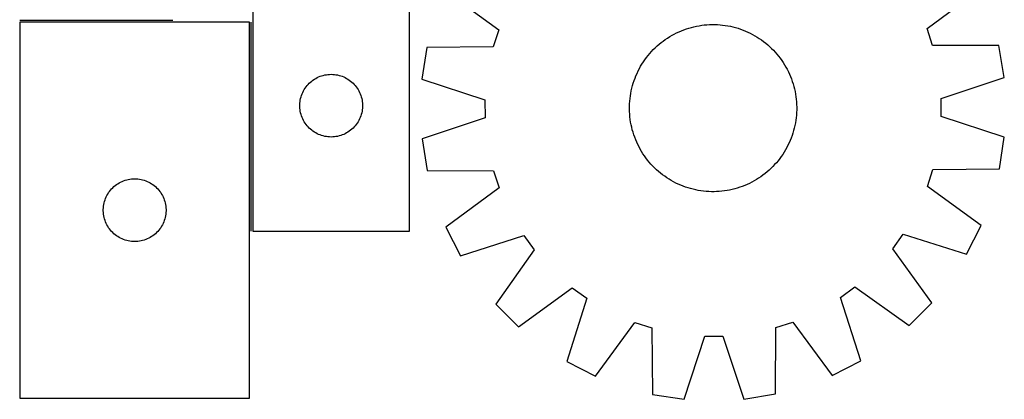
# Model space of a CAD drawing. Header units: millimetres. Extents: x 7 to 1483, y 7 to 489.
# Tile 1 of 6: x 8 to 479, y 7 to 188. Entities that reach past the tile are written whole.
import ezdxf

# ---------------------------------------------------------------- set-up
doc = ezdxf.new("R2010")
doc.units = ezdxf.units.MM
doc.layers.add('COMMON', color=5, linetype='CONTINUOUS', true_color=0x0000ff)
doc.layers.add('CUT', color=7, linetype='CONTINUOUS', true_color=0x000000)

msp = doc.modelspace()

# ---------------------------------------------------------------- linework, layer by layer
at = {"layer": 'COMMON'}
for p, q in [((81.602011, 188.113549), (8.379119, 188.113549)), ((119.12912, 87.363548), (119.12912, 187.363548))]:
    msp.add_line(p, q, dxfattribs=at)
at = {"layer": 'CUT'}
for p, q in [((119.87912, 387.363548), (119.87912, 87.363548)), ((194.87912, 87.363548), (194.87912, 287.363548)), ((442.413521, 184.306559), (467.949404, 203.198183)), ((211.860637, 202.401792), (237.513524, 183.669356)), ((118.379119, 187.363548), (8.379119, 187.363548)), ((8.379119, 187.363548), (8.379119, 7.363548)), ((118.379119, 7.363548), (118.379119, 187.363548)), ((326.119742, 183.676575), (327.304045, 184.096615)), ((327.304045, 184.096615), (328.500957, 184.479247)), ((328.500957, 184.479247), (329.709298, 184.824094)), ((329.709298, 184.824094), (330.927874, 185.130817)), ((330.927874, 185.130817), (332.155484, 185.399111)), ((332.155484, 185.399111), (333.390915, 185.628714)), ((333.390915, 185.628714), (334.632948, 185.819397)), ((334.632948, 185.819397), (335.880358, 185.970972)), ((335.880358, 185.970972), (337.131913, 186.083291)), ((337.131913, 186.083291), (338.386379, 186.156242)), ((338.386379, 186.156242), (339.642518, 186.189754)), ((339.642518, 186.189754), (340.899089, 186.183792)), ((340.899089, 186.183792), (342.154853, 186.138364)), ((342.154853, 186.138364), (343.40857, 186.053513)), ((343.40857, 186.053513), (344.659004, 185.929325)), ((344.659004, 185.929325), (345.90492, 185.76592)), ((345.90492, 185.76592), (347.145088, 185.563461)), ((347.145088, 185.563461), (348.378285, 185.322147)), ((348.378285, 185.322147), (349.603293, 185.042217)), ((349.603293, 185.042217), (350.818904, 184.723946)), ((350.818904, 184.723946), (352.023919, 184.367649)), ((352.023919, 184.367649), (353.217147, 183.973678)), ((353.217147, 183.973678), (354.397411, 183.54242)), ((445.088486, 176.160153), (442.413521, 184.306559)), ((237.513524, 183.669356), (234.889279, 175.50647)), ((316.216275, 178.293123), (317.236367, 179.026895)), ((317.236367, 179.026895), (318.279003, 179.728262)), ((318.279003, 179.728262), (319.343156, 180.396533)), ((319.343156, 180.396533), (320.427774, 181.031048)), ((320.427774, 181.031048), (321.531788, 181.631182)), ((321.531788, 181.631182), (322.654107, 182.196342)), ((322.654107, 182.196342), (323.793625, 182.72597)), ((323.793625, 182.72597), (324.949217, 183.219543)), ((324.949217, 183.219543), (326.119742, 183.676575)), ((354.397411, 183.54242), (355.563547, 183.074303)), ((355.563547, 183.074303), (356.714403, 182.569787)), ((356.714403, 182.569787), (357.848845, 182.029371)), ((357.848845, 182.029371), (358.965752, 181.453588)), ((358.965752, 181.453588), (360.064021, 180.843006)), ((360.064021, 180.843006), (361.14257, 180.198228)), ((361.14257, 180.198228), (362.200334, 179.51989)), ((362.200334, 179.51989), (363.236269, 178.808662)), ((203.126098, 175.232441), (200.766459, 160.028407)), ((234.889279, 175.50647), (203.126098, 175.232441)), ((311.488393, 174.164632), (312.381138, 175.048947)), ((312.381138, 175.048947), (313.30122, 175.904783)), ((313.30122, 175.904783), (314.247731, 176.731297)), ((314.247731, 176.731297), (315.219735, 177.527672)), ((315.219735, 177.527672), (316.216275, 178.293123)), ((363.236269, 178.808662), (364.249353, 178.065245)), ((364.249353, 178.065245), (365.238585, 177.290373)), ((365.238585, 177.290373), (366.20299, 176.484811)), ((366.20299, 176.484811), (367.141615, 175.649354)), ((367.141615, 175.649354), (368.053535, 174.784826)), ((368.053535, 174.784826), (368.93785, 173.89208)), ((476.852757, 176.083682), (445.088486, 176.160153)), ((479.306912, 160.894618), (476.852757, 176.083682)), ((307.464557, 169.347366), (308.207974, 170.360449)), ((308.207974, 170.360449), (308.982846, 171.349682)), ((308.982846, 171.349682), (309.788408, 172.314086)), ((309.788408, 172.314086), (310.623865, 173.252712)), ((310.623865, 173.252712), (311.488393, 174.164632)), ((368.93785, 173.89208), (369.793687, 172.971998)), ((369.793687, 172.971998), (370.6202, 172.025488)), ((370.6202, 172.025488), (371.416576, 171.053483)), ((371.416576, 171.053483), (372.182027, 170.056943)), ((372.182027, 170.056943), (372.915798, 169.036852)), ((304.243848, 163.959941), (304.819631, 165.076848)), ((304.819631, 165.076848), (305.430213, 166.175118)), ((305.430213, 166.175118), (306.074991, 167.253667)), ((306.074991, 167.253667), (306.753329, 168.311431)), ((306.753329, 168.311431), (307.464557, 169.347366)), ((372.915798, 169.036852), (373.617165, 167.994215)), ((373.617165, 167.994215), (374.285436, 166.930063)), ((374.285436, 166.930063), (374.919952, 165.845445)), ((374.919952, 165.845445), (375.520085, 164.741431)), ((149.328678, 160.020182), (149.990899, 160.417827)), ((149.990899, 160.417827), (150.672714, 160.780854)), ((150.672714, 160.780854), (151.372312, 161.108302)), ((151.372312, 161.108302), (152.087839, 161.399301)), ((152.087839, 161.399301), (152.817398, 161.653079)), ((152.817398, 161.653079), (153.559054, 161.868964)), ((153.559054, 161.868964), (154.310839, 162.046384)), ((154.310839, 162.046384), (155.070762, 162.184867)), ((155.070762, 162.184867), (155.836806, 162.284046)), ((155.836806, 162.284046), (156.606939, 162.34366)), ((156.606939, 162.34366), (157.37912, 162.363548)), ((157.37912, 162.363548), (158.151302, 162.34366)), ((158.151302, 162.34366), (158.921435, 162.284046)), ((158.921435, 162.284046), (159.687479, 162.184867)), ((159.687479, 162.184867), (160.447401, 162.046384)), ((160.447401, 162.046384), (161.199187, 161.868964)), ((161.199187, 161.868964), (161.940843, 161.653079)), ((161.940843, 161.653079), (162.670402, 161.399301)), ((162.670402, 161.399301), (163.385929, 161.108302)), ((163.385929, 161.108302), (164.085527, 160.780854)), ((164.085527, 160.780854), (164.767341, 160.417827)), ((164.767341, 160.417827), (165.429563, 160.020182)), ((302.299541, 159.328243), (302.730798, 160.508508)), ((302.730798, 160.508508), (303.198916, 161.674644)), ((303.198916, 161.674644), (303.703432, 162.8255)), ((303.703432, 162.8255), (304.243848, 163.959941)), ((375.520085, 164.741431), (376.085245, 163.619111)), ((376.085245, 163.619111), (376.614873, 162.479593)), ((376.614873, 162.479593), (377.108447, 161.324002)), ((377.108447, 161.324002), (377.565479, 160.153477)), ((377.565479, 160.153477), (377.985518, 158.969174)), ((449.183012, 150.818638), (479.306912, 160.894618)), ((144.519401, 155.08544), (144.933965, 155.737204)), ((144.933965, 155.737204), (145.381532, 156.366762)), ((145.381532, 156.366762), (145.860914, 156.972446)), ((145.860914, 156.972446), (146.37084, 157.552648)), ((146.37084, 157.552648), (146.909958, 158.105831)), ((146.909958, 158.105831), (147.476839, 158.630527)), ((147.476839, 158.630527), (148.069978, 159.125345)), ((148.069978, 159.125345), (148.687804, 159.588973)), ((148.687804, 159.588973), (149.328678, 160.020182)), ((165.429563, 160.020182), (166.070437, 159.588973)), ((166.070437, 159.588973), (166.688263, 159.125345)), ((166.688263, 159.125345), (167.281402, 158.630527)), ((167.281402, 158.630527), (167.848283, 158.105831)), ((167.848283, 158.105831), (168.387401, 157.552648)), ((168.387401, 157.552648), (168.897327, 156.972446)), ((168.897327, 156.972446), (169.376709, 156.366762)), ((169.376709, 156.366762), (169.824276, 155.737204)), ((169.824276, 155.737204), (170.23884, 155.08544)), ((200.766459, 160.028407), (230.952446, 150.139979)), ((300.951071, 154.489381), (301.231002, 155.71439)), ((301.231002, 155.71439), (301.549272, 156.930001)), ((301.549272, 156.930001), (301.905569, 158.135015)), ((301.905569, 158.135015), (302.299541, 159.328243)), ((377.985518, 158.969174), (378.36815, 157.772261)), ((378.36815, 157.772261), (378.712998, 156.563921)), ((378.712998, 156.563921), (379.01972, 155.345344)), ((142.622151, 150.05276), (142.780155, 150.808864)), ((142.780155, 150.808864), (142.976872, 151.555833)), ((142.976872, 151.555833), (143.211782, 152.291684)), ((143.211782, 152.291684), (143.484261, 153.014467)), ((143.484261, 153.014467), (143.793587, 153.722264)), ((143.793587, 153.722264), (144.138938, 154.413199)), ((144.138938, 154.413199), (144.519401, 155.08544)), ((170.23884, 155.08544), (170.619302, 154.413199)), ((170.619302, 154.413199), (170.964654, 153.722264)), ((170.964654, 153.722264), (171.27398, 153.014467)), ((171.27398, 153.014467), (171.546459, 152.291684)), ((171.546459, 152.291684), (171.781369, 151.555833)), ((171.781369, 151.555833), (171.978086, 150.808864)), ((171.978086, 150.808864), (172.13609, 150.05276)), ((300.219705, 149.519667), (300.343894, 150.770101)), ((300.343894, 150.770101), (300.507299, 152.016016)), ((300.507299, 152.016016), (300.709758, 153.256185)), ((300.709758, 153.256185), (300.951071, 154.489381)), ((379.01972, 155.345344), (379.288015, 154.117735)), ((379.288015, 154.117735), (379.517617, 152.882304)), ((379.517617, 152.882304), (379.7083, 151.640271)), ((379.7083, 151.640271), (379.859876, 150.392861)), ((449.209676, 142.244336), (449.183012, 150.818638)), ((142.384093, 147.749767), (142.423858, 148.52118)), ((142.384093, 146.97733), (142.384093, 147.749767)), ((142.423858, 146.205916), (142.384093, 146.97733)), ((142.423858, 148.52118), (142.50328, 149.289524)), ((142.50328, 145.437573), (142.423858, 146.205916)), ((142.50328, 149.289524), (142.622151, 150.05276)), ((172.13609, 150.05276), (172.254961, 149.289524)), ((172.254961, 149.289524), (172.334383, 148.52118)), ((172.334383, 146.205916), (172.254961, 145.437573)), ((172.334383, 148.52118), (172.374147, 147.749767)), ((172.374147, 146.97733), (172.334383, 146.205916)), ((172.374147, 147.749767), (172.374147, 146.97733)), ((230.952446, 150.139979), (230.97911, 141.565677)), ((300.083465, 145.753615), (300.089426, 147.010186)), ((300.089426, 147.010186), (300.134855, 148.26595)), ((300.134855, 148.26595), (300.219705, 149.519667)), ((379.859876, 150.392861), (379.972194, 149.141305)), ((379.972194, 149.141305), (380.045145, 147.886839)), ((380.045145, 147.886839), (380.078657, 146.630701)), ((380.078657, 146.630701), (380.072695, 145.374129)), ((142.622151, 144.674337), (142.50328, 145.437573)), ((142.780155, 143.918232), (142.622151, 144.674337)), ((142.976872, 143.171264), (142.780155, 143.918232)), ((143.211782, 142.435413), (142.976872, 143.171264)), ((143.484261, 141.71263), (143.211782, 142.435413)), ((143.793587, 141.004832), (143.484261, 141.71263)), ((171.27398, 141.71263), (170.964654, 141.004832)), ((171.546459, 142.435413), (171.27398, 141.71263)), ((171.781369, 143.171264), (171.546459, 142.435413)), ((171.978086, 143.918232), (171.781369, 143.171264)), ((172.13609, 144.674337), (171.978086, 143.918232)), ((172.254961, 145.437573), (172.13609, 144.674337)), ((230.97911, 141.565677), (200.85521, 131.489697)), ((300.116976, 144.497476), (300.083465, 145.753615)), ((300.189927, 143.24301), (300.116976, 144.497476)), ((300.302246, 141.991455), (300.189927, 143.24301)), ((300.453822, 140.744045), (300.302246, 141.991455)), ((379.818228, 141.614215), (379.654823, 140.368299)), ((379.942417, 142.864648), (379.818228, 141.614215)), ((380.027267, 144.118366), (379.942417, 142.864648)), ((380.072695, 145.374129), (380.027267, 144.118366)), ((479.395663, 132.355909), (449.209676, 142.244336)), ((144.138938, 140.313897), (143.793587, 141.004832)), ((144.519401, 139.641656), (144.138938, 140.313897)), ((144.933965, 138.989892), (144.519401, 139.641656)), ((145.381532, 138.360334), (144.933965, 138.989892)), ((145.860914, 137.754651), (145.381532, 138.360334)), ((146.37084, 137.174448), (145.860914, 137.754651)), ((146.909958, 136.621265), (146.37084, 137.174448)), ((147.476839, 136.096569), (146.909958, 136.621265)), ((167.848283, 136.621265), (167.281402, 136.096569)), ((168.387401, 137.174448), (167.848283, 136.621265)), ((168.897327, 137.754651), (168.387401, 137.174448)), ((169.376709, 138.360334), (168.897327, 137.754651)), ((169.824276, 138.989892), (169.376709, 138.360334)), ((170.23884, 139.641656), (169.824276, 138.989892)), ((170.619302, 140.313897), (170.23884, 139.641656)), ((170.964654, 141.004832), (170.619302, 140.313897)), ((300.644505, 139.502011), (300.453822, 140.744045)), ((300.874107, 138.26658), (300.644505, 139.502011)), ((301.142402, 137.038971), (300.874107, 138.26658)), ((301.449124, 135.820395), (301.142402, 137.038971)), ((378.93112, 136.669925), (378.612849, 135.454314)), ((379.21105, 137.894934), (378.93112, 136.669925)), ((379.452364, 139.128131), (379.21105, 137.894934)), ((379.654823, 140.368299), (379.452364, 139.128131)), ((148.069978, 135.601751), (147.476839, 136.096569)), ((148.687804, 135.138123), (148.069978, 135.601751)), ((149.328678, 134.706915), (148.687804, 135.138123)), ((149.990899, 134.30927), (149.328678, 134.706915)), ((150.672714, 133.946242), (149.990899, 134.30927)), ((151.372312, 133.618795), (150.672714, 133.946242)), ((152.087839, 133.327796), (151.372312, 133.618795)), ((152.817398, 133.074018), (152.087839, 133.327796)), ((153.559054, 132.858132), (152.817398, 133.074018)), ((154.310839, 132.680713), (153.559054, 132.858132)), ((155.070762, 132.54223), (154.310839, 132.680713)), ((155.836806, 132.44305), (155.070762, 132.54223)), ((156.606939, 132.383437), (155.836806, 132.44305)), ((157.37912, 132.363548), (156.606939, 132.383437)), ((158.151302, 132.383437), (157.37912, 132.363548)), ((158.921435, 132.44305), (158.151302, 132.383437)), ((159.687479, 132.54223), (158.921435, 132.44305)), ((160.447401, 132.680713), (159.687479, 132.54223)), ((161.199187, 132.858132), (160.447401, 132.680713)), ((161.940843, 133.074018), (161.199187, 132.858132)), ((162.670402, 133.327796), (161.940843, 133.074018)), ((163.385929, 133.618795), (162.670402, 133.327796)), ((164.085527, 133.946242), (163.385929, 133.618795)), ((164.767341, 134.30927), (164.085527, 133.946242)), ((165.429563, 134.706915), (164.767341, 134.30927)), ((166.070437, 135.138123), (165.429563, 134.706915)), ((166.688263, 135.601751), (166.070437, 135.138123)), ((167.281402, 136.096569), (166.688263, 135.601751)), ((301.793972, 134.612054), (301.449124, 135.820395)), ((302.176604, 133.415142), (301.793972, 134.612054)), ((302.596643, 132.230838), (302.176604, 133.415142)), ((303.053675, 131.060314), (302.596643, 132.230838)), ((377.862581, 133.056072), (377.431324, 131.875808)), ((378.256552, 134.2493), (377.862581, 133.056072)), ((378.612849, 135.454314), (378.256552, 134.2493)), ((477.036024, 117.151875), (479.395663, 132.355909)), ((200.85521, 131.489697), (203.309365, 116.300633)), ((303.547249, 129.904722), (303.053675, 131.060314)), ((304.076877, 128.765204), (303.547249, 129.904722)), ((304.642036, 127.642884), (304.076877, 128.765204)), ((305.24217, 126.538871), (304.642036, 127.642884)), ((375.342491, 127.307467), (374.731909, 126.209197)), ((375.918274, 128.424374), (375.342491, 127.307467)), ((376.45869, 129.558815), (375.918274, 128.424374)), ((376.963206, 130.709672), (376.45869, 129.558815)), ((377.431324, 131.875808), (376.963206, 130.709672)), ((305.876686, 125.454252), (305.24217, 126.538871)), ((306.544957, 124.3901), (305.876686, 125.454252)), ((307.246324, 123.347463), (306.544957, 124.3901)), ((307.980095, 122.327372), (307.246324, 123.347463)), ((372.697565, 123.036949), (371.954148, 122.023866)), ((373.408793, 124.072884), (372.697565, 123.036949)), ((374.087131, 125.130648), (373.408793, 124.072884)), ((374.731909, 126.209197), (374.087131, 125.130648)), ((308.745546, 121.330832), (307.980095, 122.327372)), ((309.541921, 120.358827), (308.745546, 121.330832)), ((310.368435, 119.412317), (309.541921, 120.358827)), ((311.224272, 118.492235), (310.368435, 119.412317)), ((312.108586, 117.59949), (311.224272, 118.492235)), ((368.673729, 118.219683), (367.780984, 117.335368)), ((369.538257, 119.131603), (368.673729, 118.219683)), ((370.373714, 120.070229), (369.538257, 119.131603)), ((371.179276, 121.034634), (370.373714, 120.070229)), ((371.954148, 122.023866), (371.179276, 121.034634)), ((203.309365, 116.300633), (235.073636, 116.224163)), ((235.073636, 116.224163), (237.748601, 108.077756)), ((313.020507, 116.734962), (312.108586, 117.59949)), ((313.959132, 115.899504), (313.020507, 116.734962)), ((314.923537, 115.093942), (313.959132, 115.899504)), ((315.912769, 114.319071), (314.923537, 115.093942)), ((316.925853, 113.575654), (315.912769, 114.319071)), ((317.961788, 112.864425), (316.925853, 113.575654)), ((362.925755, 113.357421), (361.883119, 112.656054)), ((363.945847, 114.091192), (362.925755, 113.357421)), ((364.942387, 114.856643), (363.945847, 114.091192)), ((365.914391, 115.653018), (364.942387, 114.856643)), ((366.860902, 116.479532), (365.914391, 115.653018)), ((367.780984, 117.335368), (366.860902, 116.479532)), ((442.648598, 108.714959), (445.272843, 116.877845)), ((445.272843, 116.877845), (477.036024, 117.151875)), ((52.909957, 108.105831), (53.476838, 108.630527)), ((53.476838, 108.630527), (54.069977, 109.125345)), ((54.069977, 109.125345), (54.687803, 109.588973)), ((54.687803, 109.588973), (55.328677, 110.020182)), ((55.328677, 110.020182), (55.990898, 110.417827)), ((55.990898, 110.417827), (56.672713, 110.780854)), ((56.672713, 110.780854), (57.372311, 111.108302)), ((57.372311, 111.108302), (58.087838, 111.399301)), ((58.087838, 111.399301), (58.817397, 111.653079)), ((58.817397, 111.653079), (59.559053, 111.868964)), ((59.559053, 111.868964), (60.310838, 112.046384)), ((60.310838, 112.046384), (61.070761, 112.184867)), ((61.070761, 112.184867), (61.836805, 112.284046)), ((61.836805, 112.284046), (62.606938, 112.34366)), ((62.606938, 112.34366), (63.379119, 112.363548)), ((63.379119, 112.363548), (64.151301, 112.34366)), ((64.151301, 112.34366), (64.921434, 112.284046)), ((64.921434, 112.284046), (65.687478, 112.184867)), ((65.687478, 112.184867), (66.4474, 112.046384)), ((66.4474, 112.046384), (67.199186, 111.868964)), ((67.199186, 111.868964), (67.940842, 111.653079)), ((67.940842, 111.653079), (68.670401, 111.399301)), ((68.670401, 111.399301), (69.385928, 111.108302)), ((69.385928, 111.108302), (70.085526, 110.780854)), ((70.085526, 110.780854), (70.76734, 110.417827)), ((70.76734, 110.417827), (71.429562, 110.020182)), ((71.429562, 110.020182), (72.070436, 109.588973)), ((72.070436, 109.588973), (72.688262, 109.125345)), ((72.688262, 109.125345), (73.281401, 108.630527)), ((73.281401, 108.630527), (73.848282, 108.105831)), ((319.019551, 112.186087), (317.961788, 112.864425)), ((320.098101, 111.541309), (319.019551, 112.186087)), ((321.19637, 110.930727), (320.098101, 111.541309)), ((322.313277, 110.354944), (321.19637, 110.930727)), ((323.447718, 109.814528), (322.313277, 110.354944)), ((324.598575, 109.310013), (323.447718, 109.814528)), ((325.764711, 108.841895), (324.598575, 109.310013)), ((326.944975, 108.410638), (325.764711, 108.841895)), ((328.138203, 108.016666), (326.944975, 108.410638)), ((354.04238, 108.70774), (352.858077, 108.287701)), ((355.212905, 109.164772), (354.04238, 108.70774)), ((356.368497, 109.658345), (355.212905, 109.164772)), ((357.508015, 110.187973), (356.368497, 109.658345)), ((358.630334, 110.753133), (357.508015, 110.187973)), ((359.734348, 111.353267), (358.630334, 110.753133)), ((360.818966, 111.987782), (359.734348, 111.353267)), ((361.883119, 112.656054), (360.818966, 111.987782)), ((468.301485, 89.982524), (442.648598, 108.714959)), ((49.48426, 103.014467), (49.793586, 103.722264)), ((49.793586, 103.722264), (50.138937, 104.413199)), ((50.138937, 104.413199), (50.5194, 105.08544)), ((50.5194, 105.08544), (50.933964, 105.737204)), ((50.933964, 105.737204), (51.381531, 106.366762)), ((51.381531, 106.366762), (51.860913, 106.972446)), ((51.860913, 106.972446), (52.370839, 107.552648)), ((52.370839, 107.552648), (52.909957, 108.105831)), ((73.848282, 108.105831), (74.3874, 107.552648)), ((74.3874, 107.552648), (74.897326, 106.972446)), ((74.897326, 106.972446), (75.376708, 106.366762)), ((75.376708, 106.366762), (75.824275, 105.737204)), ((75.824275, 105.737204), (76.238839, 105.08544)), ((76.238839, 105.08544), (76.619301, 104.413199)), ((76.619301, 104.413199), (76.964653, 103.722264)), ((76.964653, 103.722264), (77.273979, 103.014467)), ((237.748601, 108.077756), (212.212718, 89.186132)), ((329.343218, 107.660369), (328.138203, 108.016666)), ((330.558829, 107.342099), (329.343218, 107.660369)), ((331.783837, 107.062168), (330.558829, 107.342099)), ((333.017034, 106.820854), (331.783837, 107.062168)), ((334.257202, 106.618395), (333.017034, 106.820854)), ((335.503118, 106.454991), (334.257202, 106.618395)), ((336.753551, 106.330802), (335.503118, 106.454991)), ((338.007269, 106.245952), (336.753551, 106.330802)), ((339.263033, 106.200523), (338.007269, 106.245952)), ((340.519604, 106.194562), (339.263033, 106.200523)), ((341.775742, 106.228073), (340.519604, 106.194562)), ((343.030208, 106.301024), (341.775742, 106.228073)), ((344.281764, 106.413343), (343.030208, 106.301024)), ((345.529174, 106.564919), (344.281764, 106.413343)), ((346.771207, 106.755602), (345.529174, 106.564919)), ((348.006638, 106.985204), (346.771207, 106.755602)), ((349.234248, 107.253499), (348.006638, 106.985204)), ((350.452824, 107.560221), (349.234248, 107.253499)), ((351.661165, 107.905068), (350.452824, 107.560221)), ((352.858077, 108.287701), (351.661165, 107.905068)), ((48.423857, 98.52118), (48.503279, 99.289524)), ((48.503279, 99.289524), (48.62215, 100.05276)), ((48.62215, 100.05276), (48.780154, 100.808864)), ((48.780154, 100.808864), (48.976871, 101.555833)), ((48.976871, 101.555833), (49.211781, 102.291684)), ((49.211781, 102.291684), (49.48426, 103.014467)), ((77.273979, 103.014467), (77.546458, 102.291684)), ((77.546458, 102.291684), (77.781368, 101.555833)), ((77.781368, 101.555833), (77.978085, 100.808864)), ((77.978085, 100.808864), (78.136089, 100.05276)), ((78.136089, 100.05276), (78.25496, 99.289524)), ((78.25496, 99.289524), (78.334382, 98.52118)), ((48.384092, 97.749767), (48.423857, 98.52118)), ((48.384092, 96.97733), (48.384092, 97.749767)), ((48.423857, 96.205916), (48.384092, 96.97733)), ((48.503279, 95.437573), (48.423857, 96.205916)), ((48.62215, 94.674337), (48.503279, 95.437573)), ((48.780154, 93.918232), (48.62215, 94.674337)), ((78.136089, 94.674337), (77.978085, 93.918232)), ((78.25496, 95.437573), (78.136089, 94.674337)), ((78.334382, 96.205916), (78.25496, 95.437573)), ((78.334382, 98.52118), (78.374146, 97.749767)), ((78.374146, 96.97733), (78.334382, 96.205916)), ((78.374146, 97.749767), (78.374146, 96.97733)), ((48.976871, 93.171264), (48.780154, 93.918232)), ((49.211781, 92.435413), (48.976871, 93.171264)), ((49.48426, 91.71263), (49.211781, 92.435413)), ((49.793586, 91.004832), (49.48426, 91.71263)), ((50.138937, 90.313897), (49.793586, 91.004832)), ((50.5194, 89.641656), (50.138937, 90.313897)), ((50.933964, 88.989892), (50.5194, 89.641656)), ((76.238839, 89.641656), (75.824275, 88.989892)), ((76.619301, 90.313897), (76.238839, 89.641656)), ((76.964653, 91.004832), (76.619301, 90.313897)), ((77.273979, 91.71263), (76.964653, 91.004832)), ((77.546458, 92.435413), (77.273979, 91.71263)), ((77.781368, 93.171264), (77.546458, 92.435413)), ((77.978085, 93.918232), (77.781368, 93.171264)), ((461.35903, 76.251796), (468.301485, 89.982524)), ((51.381531, 88.360334), (50.933964, 88.989892)), ((51.860913, 87.754651), (51.381531, 88.360334)), ((52.370839, 87.174448), (51.860913, 87.754651)), ((52.909957, 86.621265), (52.370839, 87.174448)), ((53.476838, 86.096569), (52.909957, 86.621265)), ((54.069977, 85.601751), (53.476838, 86.096569)), ((54.687803, 85.138123), (54.069977, 85.601751)), ((55.328677, 84.706915), (54.687803, 85.138123)), ((72.070436, 85.138123), (71.429562, 84.706915)), ((72.688262, 85.601751), (72.070436, 85.138123)), ((73.281401, 86.096569), (72.688262, 85.601751)), ((73.848282, 86.621265), (73.281401, 86.096569)), ((74.3874, 87.174448), (73.848282, 86.621265)), ((74.897326, 87.754651), (74.3874, 87.174448)), ((75.376708, 88.360334), (74.897326, 87.754651)), ((75.824275, 88.989892), (75.376708, 88.360334)), ((119.87912, 87.363548), (194.87912, 87.363548)), ((212.212718, 89.186132), (219.240438, 75.49885)), ((219.240438, 75.49885), (249.473685, 85.241822)), ((249.473685, 85.241822), (254.535106, 78.320739)), ((426.047494, 78.854112), (431.06577, 85.806541)), ((431.06577, 85.806541), (461.35903, 76.251796)), ((55.990898, 84.30927), (55.328677, 84.706915)), ((56.672713, 83.946242), (55.990898, 84.30927)), ((57.372311, 83.618795), (56.672713, 83.946242)), ((58.087838, 83.327796), (57.372311, 83.618795)), ((58.817397, 83.074018), (58.087838, 83.327796)), ((59.559053, 82.858132), (58.817397, 83.074018)), ((60.310838, 82.680713), (59.559053, 82.858132)), ((61.070761, 82.54223), (60.310838, 82.680713)), ((61.836805, 82.44305), (61.070761, 82.54223)), ((62.606938, 82.383437), (61.836805, 82.44305)), ((63.379119, 82.363548), (62.606938, 82.383437)), ((64.151301, 82.383437), (63.379119, 82.363548)), ((64.921434, 82.44305), (64.151301, 82.383437)), ((65.687478, 82.54223), (64.921434, 82.44305)), ((66.4474, 82.680713), (65.687478, 82.54223)), ((67.199186, 82.858132), (66.4474, 82.680713)), ((67.940842, 83.074018), (67.199186, 82.858132)), ((68.670401, 83.327796), (67.940842, 83.074018)), ((69.385928, 83.618795), (68.670401, 83.327796)), ((70.085526, 83.946242), (69.385928, 83.618795)), ((70.76734, 84.30927), (70.085526, 83.946242)), ((71.429562, 84.706915), (70.76734, 84.30927)), ((254.535106, 78.320739), (236.086871, 52.462715)), ((444.656198, 53.111329), (426.047494, 78.854112)), ((247.000232, 41.61702), (272.743015, 60.225725)), ((272.743015, 60.225725), (279.695445, 55.207448)), ((401.031397, 55.584782), (407.95248, 60.646202)), ((407.95248, 60.646202), (433.810504, 42.197968)), ((236.086871, 52.462715), (247.000232, 41.61702)), ((279.695445, 55.207448), (270.140699, 24.914188)), ((410.774369, 25.351534), (401.031397, 55.584782)), ((433.810504, 42.197968), (444.656198, 53.111329)), ((283.871427, 17.971734), (302.603863, 43.624621)), ((302.603863, 43.624621), (310.766748, 41.000375)), ((370.049056, 41.184733), (378.195462, 43.859697)), ((378.195462, 43.859697), (397.087086, 18.323815)), ((310.766748, 41.000375), (311.040778, 9.237194)), ((369.972586, 9.420462), (370.049056, 41.184733)), ((326.244812, 6.877556), (336.133239, 37.063542)), ((336.133239, 37.063542), (344.707541, 37.090207)), ((344.707541, 37.090207), (354.783522, 6.966306)), ((270.140699, 24.914188), (283.871427, 17.971734)), ((397.087086, 18.323815), (410.774369, 25.351534)), ((354.783522, 6.966306), (369.972586, 9.420462)), ((8.379119, 7.363548), (118.379119, 7.363548)), ((311.040778, 9.237194), (326.244812, 6.877556))]:
    msp.add_line(p, q, dxfattribs=at)

doc.saveas('drawing.dxf')
